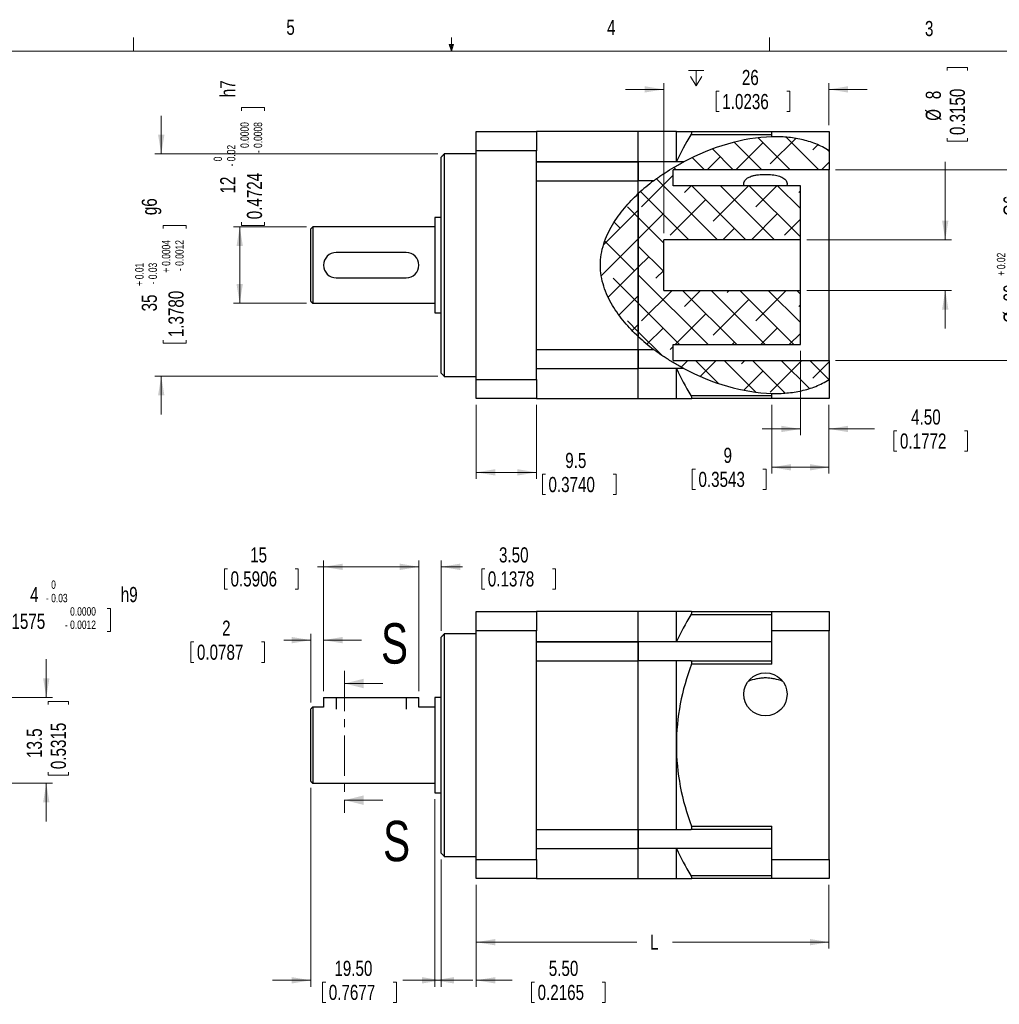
# Model space of a CAD drawing. Header units: millimetres. Extents: x 11 to 421, y 5 to 275.
# Tile 3 of 4: x 148 to 302, y 120 to 275. Entities that reach past the tile are written whole.
import ezdxf

# ---------------------------------------------------------------- set-up
doc = ezdxf.new("R2010")
doc.units = ezdxf.units.MM
doc.linetypes.add('CENTER', pattern=[10.16, 6.35, -1.27, 1.27, -1.27])
doc.styles.add('SLDTEXTSTYLE0', font='TXT', dxfattribs={"width": 0.75})
doc.dimstyles.new('SLDDIMSTYLE11', dxfattribs={"dimtxt": 2.38125, "dimasz": 3, "dimexe": 0, "dimexo": 0.0625, "dimgap": 0.595313, "dimtad": 0, "dimrnd": 1e-09, "dimzin": 12, "dimdsep": 46, "dimtxsty": 'SLDTEXTSTYLE0', "dimsah": 1, "dimcen": 0.09, "dimadec": 0, "dimazin": 0, "dimtol": 1, "dimtp": 0.01, "dimtm": 0.03, "dimtfac": 1.8, "dimtofl": 0, "dimtmove": 0, "dimatfit": 3, "dimfxl": 1, "dimtolj": 1, "dimarcsym": 0})
doc.dimstyles.new('SLDDIMSTYLE12', dxfattribs={"dimtxt": 2.38125, "dimasz": 3, "dimexe": 0, "dimexo": 0.0625, "dimgap": 0.595313, "dimtad": 0, "dimrnd": 1e-09, "dimzin": 12, "dimdsep": 46, "dimtxsty": 'SLDTEXTSTYLE0', "dimsah": 1, "dimcen": 0.09, "dimadec": 0, "dimazin": 0, "dimtol": 1, "dimtm": 0.02, "dimtfac": 1, "dimtofl": 0, "dimtmove": 0, "dimatfit": 3, "dimfxl": 1, "dimtolj": 1, "dimtzin": 0, "dimarcsym": 0})
doc.dimstyles.new('SLDDIMSTYLE13', dxfattribs={"dimtxt": 2.38125, "dimasz": 3, "dimexe": 0, "dimexo": 0.0625, "dimgap": 0.595313, "dimtad": 0, "dimrnd": 1e-09, "dimzin": 12, "dimdsep": 46, "dimtxsty": 'SLDTEXTSTYLE0', "dimsah": 1, "dimcen": 0.09, "dimadec": 0, "dimazin": 0, "dimtol": 1, "dimtp": 0.02, "dimtm": 0.01, "dimtfac": 1, "dimtofl": 0, "dimtmove": 0, "dimatfit": 3, "dimfxl": 1, "dimtolj": 1, "dimarcsym": 0})
doc.dimstyles.new('SLDDIMSTYLE2', dxfattribs={"dimtxt": 2.38125, "dimasz": 3, "dimexe": 0, "dimexo": 0.0625, "dimgap": 0.595313, "dimtad": 0, "dimrnd": 1e-09, "dimzin": 12, "dimdsep": 46, "dimtxsty": 'SLDTEXTSTYLE0', "dimsah": 1, "dimcen": 0.09, "dimadec": 0, "dimazin": 0, "dimtfac": 1, "dimtofl": 0, "dimtmove": 0, "dimatfit": 3, "dimfxl": 1, "dimtolj": 1, "dimtzin": 12, "dimarcsym": 0})
doc.dimstyles.new('SLDDIMSTYLE4', dxfattribs={"dimtxt": 2.38125, "dimasz": 3, "dimexe": 0, "dimexo": 0.0625, "dimgap": 0.595313, "dimtad": 0, "dimrnd": 1e-09, "dimzin": 4, "dimdsep": 46, "dimtxsty": 'SLDTEXTSTYLE0', "dimsah": 1, "dimcen": 0.09, "dimadec": 0, "dimazin": 0, "dimtfac": 1, "dimtofl": 0, "dimtmove": 0, "dimatfit": 3, "dimfxl": 1, "dimtolj": 1, "dimtzin": 12, "dimarcsym": 0})
doc.dimstyles.new('SLDDIMSTYLE5', dxfattribs={"dimtxt": 2.38125, "dimasz": 3, "dimexe": 0, "dimexo": 0.0625, "dimgap": 0.595313, "dimtad": 0, "dimrnd": 1e-09, "dimzin": 12, "dimdsep": 46, "dimtxsty": 'SLDTEXTSTYLE0', "dimsah": 1, "dimcen": 0.09, "dimadec": 0, "dimazin": 0, "dimtfac": 1, "dimtofl": 0, "dimtmove": 0, "dimatfit": 3, "dimfxl": 1, "dimtolj": 1, "dimtzin": 12, "dimarcsym": 0})
doc.dimstyles.new('SLDDIMSTYLE6', dxfattribs={"dimtxt": 2.38125, "dimasz": 3, "dimexe": 0, "dimexo": 0.0625, "dimgap": 0.595313, "dimtad": 0, "dimdec": 1, "dimrnd": 1e-09, "dimzin": 12, "dimdsep": 46, "dimtxsty": 'SLDTEXTSTYLE0', "dimsah": 1, "dimcen": 0.09, "dimadec": 0, "dimazin": 0, "dimtfac": 1, "dimtdec": 1, "dimtofl": 0, "dimtmove": 0, "dimatfit": 3, "dimfxl": 1, "dimtolj": 1, "dimtzin": 12, "dimarcsym": 0})
doc.dimstyles.new('SLDDIMSTYLE7', dxfattribs={"dimtxt": 2.38125, "dimasz": 3, "dimexe": 0, "dimexo": 0.0625, "dimgap": 0.595313, "dimtad": 0, "dimrnd": 1e-09, "dimzin": 12, "dimdsep": 46, "dimtxsty": 'SLDTEXTSTYLE0', "dimsah": 1, "dimcen": 0.09, "dimadec": 0, "dimazin": 0, "dimtol": 1, "dimtm": 0.03, "dimtfac": 1, "dimtofl": 0, "dimtmove": 0, "dimatfit": 3, "dimfxl": 1, "dimtolj": 1, "dimtzin": 0, "dimarcsym": 0})
doc.dimstyles.new('SLDDIMSTYLE9', dxfattribs={"dimtxt": 2.38125, "dimasz": 3, "dimexe": 0, "dimexo": 0.0625, "dimgap": 0.595313, "dimtad": 0, "dimdec": 1, "dimrnd": 1e-09, "dimzin": 12, "dimdsep": 46, "dimtxsty": 'SLDTEXTSTYLE0', "dimsah": 1, "dimcen": 0.09, "dimadec": 0, "dimazin": 0, "dimtfac": 1, "dimtdec": 1, "dimtofl": 0, "dimtmove": 0, "dimatfit": 3, "dimfxl": 1, "dimtolj": 1, "dimtzin": 12, "dimarcsym": 0})

# ---------------------------------------------------------------- blocks, each defined once
blk = doc.blocks.new('*D8')
at = {"color": 7, "linetype": 'Continuous', "lineweight": 0}
for p, q in [((210.8, 189.19), (204.8, 189.19)), ((210.8, 169.64), (210.8, 190.19)), ((214.3, 179.14), (214.3, 190.19)), ((214.3, 189.19), (217.64, 189.19)), ((220.68, 188.9), (220.68, 185.69)), ((220.68, 188.9), (221.16, 188.9)), ((232.28, 188.9), (231.8, 188.9)), ((232.28, 188.9), (232.28, 185.69)), ((220.68, 185.69), (221.16, 185.69)), ((232.28, 185.69), (231.8, 185.69))]:
    blk.add_line(p, q, dxfattribs=at)
for points in [[(210.8, 189.19), (207.8, 189.69), (207.8, 188.69)], [(214.3, 189.19), (217.3, 188.69), (217.3, 189.69)]]:
    blk.add_solid(points, dxfattribs=at)
at = {"color": 7, "linetype": 'Continuous', "lineweight": 0, "char_height": 2.381, "attachment_point": 1, "style": 'SLDTEXTSTYLE0'}
for s, insert in [('3.50', (223.4, 192.26)), ('0.1378', (221.64, 188.48))]:
    blk.add_mtext(s, dxfattribs=dict(at, insert=insert))
blk = doc.blocks.new('*D9')
at = {"color": 7, "linetype": 'Continuous', "lineweight": 0}
for p, q in [((195.8, 189.19), (194.86, 189.19)), ((195.8, 169.64), (195.8, 190.19)), ((210.8, 189.19), (195.8, 189.19)), ((210.8, 169.64), (210.8, 190.19)), ((180.22, 188.9), (180.22, 185.69)), ((180.22, 188.9), (180.7, 188.9)), ((191.82, 188.9), (191.34, 188.9)), ((191.82, 188.9), (191.82, 185.69)), ((180.22, 185.69), (180.7, 185.69)), ((191.82, 185.69), (191.34, 185.69))]:
    blk.add_line(p, q, dxfattribs=at)
for points in [[(195.8, 189.19), (198.8, 188.69), (198.8, 189.69)], [(210.8, 189.19), (207.8, 189.69), (207.8, 188.69)]]:
    blk.add_solid(points, dxfattribs=at)
at = {"color": 7, "linetype": 'Continuous', "lineweight": 0, "char_height": 2.381, "attachment_point": 1, "style": 'SLDTEXTSTYLE0'}
for s, insert in [('15', (184.26, 192.26)), ('0.5906', (181.18, 188.48))]:
    blk.add_mtext(s, dxfattribs=dict(at, insert=insert))
blk = doc.blocks.new('*D10')
at = {"color": 7, "linetype": 'Continuous', "lineweight": 0}
for p, q in [((214.3, 143.14), (214.3, 123.14)), ((219.8, 139.14), (219.8, 123.14)), ((214.3, 124.14), (208.3, 124.14)), ((219.8, 124.14), (225.47, 124.14)), ((228.51, 123.86), (228.51, 120.64)), ((228.51, 123.86), (228.99, 123.86)), ((240.11, 123.86), (239.63, 123.86)), ((240.11, 123.86), (240.11, 120.64)), ((228.51, 120.64), (228.99, 120.64)), ((240.11, 120.64), (239.63, 120.64))]:
    blk.add_line(p, q, dxfattribs=at)
for points in [[(214.3, 124.14), (211.3, 124.64), (211.3, 123.64)], [(219.8, 124.14), (222.8, 123.64), (222.8, 124.64)]]:
    blk.add_solid(points, dxfattribs=at)
at = {"color": 7, "linetype": 'Continuous', "lineweight": 0, "char_height": 2.381, "attachment_point": 1, "style": 'SLDTEXTSTYLE0'}
for s, insert in [('5.50', (231.23, 127.21)), ('0.2165', (229.47, 123.43))]:
    blk.add_mtext(s, dxfattribs=dict(at, insert=insert))
blk = doc.blocks.new('*D11')
at = {"color": 7, "linetype": 'Continuous', "lineweight": 0}
for p, q in [((219.8, 139.14), (219.8, 129.14)), ((275.3, 139.14), (275.3, 129.14)), ((219.8, 130.14), (245.09, 130.14)), ((275.3, 130.14), (250.69, 130.14))]:
    blk.add_line(p, q, dxfattribs=at)
for points in [[(219.8, 130.14), (222.8, 129.64), (222.8, 130.64)], [(275.3, 130.14), (272.3, 130.64), (272.3, 129.64)]]:
    blk.add_solid(points, dxfattribs=at)
at = {"color": 7, "linetype": 'Continuous', "lineweight": 0, "insert": (247.16, 131.32), "char_height": 2.38, "attachment_point": 1, "style": 'SLDTEXTSTYLE0'}
blk.add_mtext('L', dxfattribs=at)
blk = doc.blocks.new('*D12')
at = {"color": 7, "linetype": 'Continuous', "lineweight": 0}
for p, q in [((193.8, 167.84), (193.8, 178.66)), ((195.8, 169.64), (195.8, 178.66)), ((174.93, 177.37), (174.93, 174.16)), ((174.93, 177.37), (175.41, 177.37)), ((186.53, 177.37), (186.04, 177.37)), ((186.53, 177.37), (186.53, 174.16)), ((193.8, 177.66), (189.56, 177.66)), ((195.8, 177.66), (201.8, 177.66)), ((174.93, 174.16), (175.41, 174.16)), ((186.53, 174.16), (186.04, 174.16))]:
    blk.add_line(p, q, dxfattribs=at)
for points in [[(193.8, 177.66), (190.8, 178.16), (190.8, 177.16)], [(195.8, 177.66), (198.8, 177.16), (198.8, 178.16)]]:
    blk.add_solid(points, dxfattribs=at)
at = {"color": 7, "linetype": 'Continuous', "lineweight": 0, "attachment_point": 1, "style": 'SLDTEXTSTYLE0'}
for s, insert, char_height in [('2', (179.85, 180.73), 2.38), ('0.0787', (175.89, 176.95), 2.381)]:
    blk.add_mtext(s, dxfattribs=dict(at, insert=insert, char_height=char_height))
blk = doc.blocks.new('*D13')
at = {"color": 7, "linetype": 'Continuous', "lineweight": 0}
for p, q in [((193.8, 154.44), (193.8, 123.14)), ((213.3, 152.64), (213.3, 123.14)), ((193.8, 124.14), (187.8, 124.14)), ((213.3, 124.14), (219.3, 124.14)), ((195.66, 123.86), (195.66, 120.64)), ((195.66, 123.86), (196.14, 123.86)), ((207.26, 123.86), (206.78, 123.86)), ((207.26, 123.86), (207.26, 120.64)), ((195.66, 120.64), (196.14, 120.64)), ((207.26, 120.64), (206.78, 120.64))]:
    blk.add_line(p, q, dxfattribs=at)
for points in [[(193.8, 124.14), (190.8, 124.64), (190.8, 123.64)], [(213.3, 124.14), (216.3, 123.64), (216.3, 124.64)]]:
    blk.add_solid(points, dxfattribs=at)
at = {"color": 7, "linetype": 'Continuous', "lineweight": 0, "char_height": 2.381, "attachment_point": 1, "style": 'SLDTEXTSTYLE0'}
for s, insert in [('19.50', (197.51, 127.21)), ('0.7677', (196.63, 123.43))]:
    blk.add_mtext(s, dxfattribs=dict(at, insert=insert))
blk = doc.blocks.new('*D14')
at = {"color": 7, "linetype": 'Continuous', "lineweight": 0}
for p, q in [((152.2, 168.64), (152.2, 174.64)), ((142.31, 168.64), (153.2, 168.64)), ((152.48, 168), (155.69, 168)), ((152.48, 168), (152.48, 167.52)), ((155.69, 168), (155.69, 167.52)), ((152.48, 156.4), (152.48, 156.88)), ((155.69, 156.4), (155.69, 156.88)), ((141.27, 155.14), (153.2, 155.14)), ((152.2, 155.14), (152.2, 149.14)), ((152.48, 156.4), (155.69, 156.4))]:
    blk.add_line(p, q, dxfattribs=at)
for points in [[(152.2, 168.64), (152.7, 171.64), (151.7, 171.64)], [(152.2, 155.14), (151.7, 152.14), (152.7, 152.14)]]:
    blk.add_solid(points, dxfattribs=at)
at = {"color": 7, "linetype": 'Continuous', "lineweight": 0, "char_height": 2.381, "attachment_point": 1, "rotation": 90, "style": 'SLDTEXTSTYLE0'}
for s, insert in [('0.5315', (152.91, 157.36)), ('13.5', (149.13, 159.12))]:
    blk.add_mtext(s, dxfattribs=dict(at, insert=insert))
blk = doc.blocks.new('*D15')
at = {"color": 7, "linetype": 'Continuous', "lineweight": 0}
for p, q in [((137.31, 182.95), (131.31, 182.95)), ((137.31, 169.64), (137.31, 183.95)), ((141.31, 169.64), (141.31, 183.95)), ((143.76, 182.66), (143.76, 179.03)), ((143.76, 182.66), (144.24, 182.66)), ((162.29, 182.66), (161.8, 182.66)), ((162.29, 182.66), (162.29, 179.03)), ((143.76, 179.03), (144.24, 179.03)), ((162.29, 179.03), (161.8, 179.03))]:
    blk.add_line(p, q, dxfattribs=at)
for points in [[(137.31, 182.95), (134.31, 183.45), (134.31, 182.45)], [(141.31, 182.95), (144.31, 182.45), (144.31, 183.45)]]:
    blk.add_solid(points, dxfattribs=at)
at = {"color": 7, "linetype": 'Continuous', "lineweight": 0, "attachment_point": 1, "style": 'SLDTEXTSTYLE0'}
for s, insert, char_height in [('4', (149.66, 186.02), 2.38), ('0', (152.97, 187.05), 1.32), (' h9', (163.25, 186.02), 2.381), ('0.03', (152.97, 184.94), 1.323), ('-', (152.14, 184.94), 1.32), ('0.0000', (155.95, 182.84), 1.323), ('0.1575', (144.73, 181.81), 2.381), ('-', (155.12, 180.74), 1.32), ('0.0012', (155.95, 180.74), 1.323)]:
    blk.add_mtext(s, dxfattribs=dict(at, insert=insert, char_height=char_height))
blk = doc.blocks.new('*D24')
at = {"color": 7, "linetype": 'Continuous', "lineweight": 0}
for p, q in [((170.28, 254.16), (170.28, 260.16)), ((213.8, 254.16), (169.28, 254.16)), ((170.56, 242.88), (174.2, 242.88)), ((170.56, 242.88), (170.56, 242.4)), ((174.2, 242.88), (174.2, 242.4)), ((170.56, 224.36), (170.56, 224.84)), ((174.2, 224.36), (174.2, 224.84)), ((170.56, 224.36), (174.2, 224.36)), ((213.8, 219.16), (169.28, 219.16)), ((170.28, 219.16), (170.28, 213.16))]:
    blk.add_line(p, q, dxfattribs=at)
for points in [[(170.28, 254.16), (170.78, 257.16), (169.78, 257.16)], [(170.28, 219.16), (169.78, 216.16), (170.78, 216.16)]]:
    blk.add_solid(points, dxfattribs=at)
at = {"color": 7, "linetype": 'Continuous', "lineweight": 0, "attachment_point": 1, "rotation": 90, "style": 'SLDTEXTSTYLE0'}
for s, insert, char_height in [(' g6', (167.21, 243.85), 2.381), ('0.0004', (170.38, 236.54), 1.323), ('0.0012', (172.49, 236.54), 1.323), ('0.01', (166.18, 234.44), 1.323), ('0.03', (168.28, 234.44), 1.323), ('+', (170.38, 235.48), 1.32), ('-', (172.49, 235.72), 1.32), ('+', (166.18, 233.38), 1.32), ('-', (168.28, 233.62), 1.32), ('1.3780', (171.41, 225.32), 2.381), ('35', (167.21, 229.37), 2.381)]:
    blk.add_mtext(s, dxfattribs=dict(at, insert=insert, char_height=char_height))
blk = doc.blocks.new('*D25')
at = {"color": 7, "linetype": 'Continuous', "lineweight": 0}
for p, q in [((182.91, 261.43), (186.54, 261.43)), ((182.91, 261.43), (182.91, 260.95)), ((186.54, 261.43), (186.54, 260.95)), ((182.91, 242.91), (182.91, 243.39)), ((186.54, 242.91), (186.54, 243.39)), ((193.1, 242.66), (181.62, 242.66)), ((182.62, 230.66), (182.62, 242.66)), ((182.91, 242.91), (186.54, 242.91)), ((193.1, 230.66), (181.62, 230.66))]:
    blk.add_line(p, q, dxfattribs=at)
for points in [[(182.62, 242.66), (182.12, 239.66), (183.12, 239.66)], [(182.62, 230.66), (183.12, 233.66), (182.12, 233.66)]]:
    blk.add_solid(points, dxfattribs=at)
at = {"color": 7, "linetype": 'Continuous', "lineweight": 0, "attachment_point": 1, "rotation": 90, "style": 'SLDTEXTSTYLE0'}
for s, insert, char_height in [(' h7', (179.55, 262.4), 2.381), ('0.0000', (182.73, 255.09), 1.323), ('0.0008', (184.83, 255.09), 1.323), ('0.02', (180.62, 252.99), 1.323), ('-', (184.83, 254.27), 1.32), ('0', (178.52, 252.99), 1.32), ('-', (180.62, 252.17), 1.32), ('0.4724', (183.75, 243.87), 2.381), ('12', (179.55, 247.92), 2.381)]:
    blk.add_mtext(s, dxfattribs=dict(at, insert=insert, char_height=char_height))
blk = doc.blocks.new('*D26')
at = {"color": 7, "linetype": 'Continuous', "lineweight": 0}
for p, q in [((293.86, 267.74), (297.08, 267.74)), ((293.86, 267.74), (293.86, 267.26)), ((297.08, 267.74), (297.08, 267.26)), ((293.86, 256.14), (293.86, 256.62)), ((293.86, 256.14), (297.08, 256.14)), ((297.08, 256.14), (297.08, 256.62)), ((293.58, 240.66), (293.58, 252.91)), ((271.8, 240.66), (294.58, 240.66)), ((271.8, 232.66), (294.58, 232.66)), ((293.58, 232.66), (293.58, 226.66))]:
    blk.add_line(p, q, dxfattribs=at)
for points in [[(293.58, 240.66), (294.08, 243.66), (293.08, 243.66)], [(293.58, 232.66), (293.08, 229.66), (294.08, 229.66)]]:
    blk.add_solid(points, dxfattribs=at)
at = {"color": 7, "linetype": 'Continuous', "lineweight": 0, "attachment_point": 1, "rotation": 90, "style": 'SLDTEXTSTYLE0'}
for s, insert, char_height in [('0.3150', (294.29, 257.11), 2.381), ('8', (290.51, 262.76), 2.38), ('%%c', (290.51, 259.36), 2.381)]:
    blk.add_mtext(s, dxfattribs=dict(at, insert=insert, char_height=char_height))
blk = doc.blocks.new('*D27')
at = {"color": 7, "linetype": 'Continuous', "lineweight": 0}
for p, q in [((305.8, 251.66), (305.8, 257.66)), ((276.3, 251.66), (306.8, 251.66)), ((306.08, 242.76), (309.72, 242.76)), ((306.08, 242.76), (306.08, 242.27)), ((309.72, 242.76), (309.72, 242.27)), ((306.08, 224.23), (306.08, 224.71)), ((309.72, 224.23), (309.72, 224.71)), ((306.08, 224.23), (309.72, 224.23)), ((276.3, 221.66), (306.8, 221.66)), ((305.8, 221.66), (305.8, 215.66))]:
    blk.add_line(p, q, dxfattribs=at)
for points in [[(305.8, 251.66), (306.3, 254.66), (305.3, 254.66)], [(305.8, 221.66), (305.3, 218.66), (306.3, 218.66)]]:
    blk.add_solid(points, dxfattribs=at)
at = {"color": 7, "linetype": 'Continuous', "lineweight": 0, "attachment_point": 1, "rotation": 90, "style": 'SLDTEXTSTYLE0'}
for s, insert, char_height in [(' G6', (302.73, 243.72), 2.381), ('0.0008', (305.9, 236.42), 1.323), ('0.0004', (308, 236.42), 1.323), ('0.02', (301.7, 236.02), 1.323), ('0.01', (303.8, 236.02), 1.323), ('+', (301.7, 234.96), 1.32), ('-', (303.8, 235.2), 1.32), ('+', (305.9, 235.35), 1.32), ('-', (308, 235.59), 1.32), ('30', (302.73, 230.95), 2.381), ('1.1811', (306.93, 225.2), 2.381), ('%%c', (302.73, 227.55), 2.381)]:
    blk.add_mtext(s, dxfattribs=dict(at, insert=insert, char_height=char_height))
blk = doc.blocks.new('*D28')
at = {"color": 7, "linetype": 'Continuous', "lineweight": 0}
for p, q in [((219.8, 214.66), (219.8, 203.05)), ((229.3, 214.66), (229.3, 203.05)), ((219.8, 204.05), (229.3, 204.05)), ((230.22, 203.76), (230.22, 200.55)), ((230.22, 203.76), (230.7, 203.76)), ((241.82, 203.76), (241.34, 203.76)), ((241.82, 203.76), (241.82, 200.55)), ((230.22, 200.55), (230.7, 200.55)), ((241.82, 200.55), (241.34, 200.55))]:
    blk.add_line(p, q, dxfattribs=at)
for points in [[(219.8, 204.05), (222.8, 203.55), (222.8, 204.55)], [(229.3, 204.05), (226.3, 204.55), (226.3, 203.55)]]:
    blk.add_solid(points, dxfattribs=at)
at = {"color": 7, "linetype": 'Continuous', "lineweight": 0, "char_height": 2.381, "attachment_point": 1, "style": 'SLDTEXTSTYLE0'}
for s, insert in [('9.5', (233.82, 207.12)), ('0.3740', (231.18, 203.33))]:
    blk.add_mtext(s, dxfattribs=dict(at, insert=insert))
blk = doc.blocks.new('*D29')
at = {"color": 7, "linetype": 'Continuous', "lineweight": 0}
for p, q in [((266.3, 214.66), (266.3, 203.85)), ((275.3, 214.66), (275.3, 203.85)), ((253.8, 204.57), (253.8, 201.35)), ((253.8, 204.57), (254.29, 204.57)), ((265.4, 204.57), (264.92, 204.57)), ((265.4, 204.57), (265.4, 201.35)), ((275.3, 204.85), (266.3, 204.85)), ((253.8, 201.35), (254.29, 201.35)), ((265.4, 201.35), (264.92, 201.35))]:
    blk.add_line(p, q, dxfattribs=at)
for points in [[(266.3, 204.85), (269.3, 204.35), (269.3, 205.35)], [(275.3, 204.85), (272.3, 205.35), (272.3, 204.35)]]:
    blk.add_solid(points, dxfattribs=at)
at = {"color": 7, "linetype": 'Continuous', "lineweight": 0, "attachment_point": 1, "style": 'SLDTEXTSTYLE0'}
for s, insert, char_height in [('9', (258.72, 207.92), 2.38), ('0.3543', (254.77, 204.14), 2.381)]:
    blk.add_mtext(s, dxfattribs=dict(at, insert=insert, char_height=char_height))
blk = doc.blocks.new('*D30')
at = {"color": 7, "linetype": 'Continuous', "lineweight": 0}
for p, q in [((270.8, 223.16), (270.8, 209.88)), ((275.3, 214.66), (275.3, 209.88)), ((270.8, 210.88), (264.8, 210.88)), ((275.3, 210.88), (282.47, 210.88)), ((285.5, 210.6), (285.5, 207.38)), ((285.5, 210.6), (285.98, 210.6)), ((297.1, 210.6), (296.62, 210.6)), ((297.1, 210.6), (297.1, 207.38)), ((285.5, 207.38), (285.98, 207.38)), ((297.1, 207.38), (296.62, 207.38))]:
    blk.add_line(p, q, dxfattribs=at)
for points in [[(270.8, 210.88), (267.8, 211.38), (267.8, 210.38)], [(275.3, 210.88), (278.3, 210.38), (278.3, 211.38)]]:
    blk.add_solid(points, dxfattribs=at)
at = {"color": 7, "linetype": 'Continuous', "lineweight": 0, "char_height": 2.381, "attachment_point": 1, "style": 'SLDTEXTSTYLE0'}
for s, insert in [('4.50', (288.22, 213.95)), ('0.1772', (286.46, 210.17))]:
    blk.add_mtext(s, dxfattribs=dict(at, insert=insert))
blk = doc.blocks.new('SW_SYMBOL_HOLE_DEPTH')
at = {"color": 0, "linetype": 'Continuous', "lineweight": 0}
for p, q in [((0, 875), (800, 875)), ((100, 555), (400, 75)), ((400, 875), (400, 75)), ((700, 555), (400, 75))]:
    blk.add_line(p, q, dxfattribs=at)
blk = doc.blocks.new('*D31')
at = {"color": 7, "linetype": 'Continuous', "lineweight": 0}
for p, q in [((249.3, 241.66), (249.3, 265.3)), ((275.3, 258.66), (275.3, 265.3)), ((249.3, 264.3), (243.3, 264.3)), ((257.55, 264.01), (257.55, 260.8)), ((257.55, 264.01), (258.04, 264.01)), ((269.16, 264.01), (268.67, 264.01)), ((269.16, 264.01), (269.16, 260.8)), ((275.3, 264.3), (281.3, 264.3)), ((257.55, 260.8), (258.04, 260.8)), ((269.16, 260.8), (268.67, 260.8))]:
    blk.add_line(p, q, dxfattribs=at)
for points in [[(249.3, 264.3), (246.3, 264.8), (246.3, 263.8)], [(275.3, 264.3), (278.3, 263.8), (278.3, 264.8)]]:
    blk.add_solid(points, dxfattribs=at)
at = {"color": 7, "linetype": 'Continuous', "lineweight": 0, "xscale": 0.0030416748, "yscale": 0.0030416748, "zscale": 0.0030416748}
blk.add_blockref('SW_SYMBOL_HOLE_DEPTH', (253.19, 264.63), dxfattribs=at)
at = {"color": 7, "linetype": 'Continuous', "lineweight": 0, "char_height": 2.381, "attachment_point": 1, "style": 'SLDTEXTSTYLE0'}
for s, insert in [('26', (261.6, 267.37)), ('1.0236', (258.52, 263.58))]:
    blk.add_mtext(s, dxfattribs=dict(at, insert=insert))

msp = doc.modelspace()

# ---------------------------------------------------------------- hatches: boundary and pattern name
at = {"linetype": 'Continuous', "lineweight": 0}
h = msp.add_hatch(dxfattribs=at)
h.set_pattern_fill('ANSI38', angle=90, style=0)
edge = h.paths.add_edge_path(flags=0)
edge.add_spline(control_points=[(245.301, 225.411), (253.282, 217.998), (267.351, 213.552), (275.301, 218.655)], knot_values=[0.4527935, 0.4527935, 0.4527935, 0.4527935, 0.6908029, 0.6908029, 0.6908029, 0.6908029], weights=[1, 1, 1, 1], degree=3, periodic=0)
edge.add_line((275.301, 218.655), (275.301, 221.655))
edge.add_line((275.301, 221.655), (250.801, 221.655))
edge.add_line((250.801, 221.655), (250.801, 224.155))
edge.add_line((250.801, 224.155), (270.801, 224.155))
edge.add_line((270.801, 224.155), (270.801, 232.655))
edge.add_line((270.801, 232.655), (249.301, 232.655))
edge.add_line((249.301, 232.655), (249.301, 240.655))
edge.add_line((249.301, 240.655), (270.801, 240.655))
edge.add_line((270.801, 240.655), (270.801, 249.155))
edge.add_line((270.801, 249.155), (250.801, 249.155))
edge.add_line((250.801, 249.155), (250.801, 251.655))
edge.add_line((250.801, 251.655), (275.301, 251.655))
edge.add_line((275.301, 251.655), (275.301, 254.655))
edge.add_spline(control_points=[(275.301, 254.655), (267.351, 259.758), (253.282, 255.313), (245.301, 247.899)], knot_values=[0, 0, 0, 0, 0.2380094, 0.2380094, 0.2380094, 0.2380094], weights=[1, 1, 1, 1], degree=3, periodic=0)
edge.add_line((245.301, 247.899), (245.301, 225.411))
h = msp.add_hatch(dxfattribs=at)
h.set_pattern_fill('ANSI38', angle=90, style=0)
edge = h.paths.add_edge_path(flags=0)
edge.add_spline(control_points=[(245.301, 225.411), (253.282, 217.998), (267.351, 213.552), (275.301, 218.655)], knot_values=[0.4527935, 0.4527935, 0.4527935, 0.4527935, 0.6908029, 0.6908029, 0.6908029, 0.6908029], weights=[1, 1, 1, 1], degree=3, periodic=0)
edge.add_line((275.301, 218.655), (275.301, 221.655))
edge.add_line((275.301, 221.655), (250.801, 221.655))
edge.add_line((250.801, 221.655), (250.801, 224.155))
edge.add_line((250.801, 224.155), (270.801, 224.155))
edge.add_line((270.801, 224.155), (270.801, 232.655))
edge.add_line((270.801, 232.655), (249.301, 232.655))
edge.add_line((249.301, 232.655), (249.301, 240.655))
edge.add_line((249.301, 240.655), (270.801, 240.655))
edge.add_line((270.801, 240.655), (270.801, 249.155))
edge.add_line((270.801, 249.155), (250.801, 249.155))
edge.add_line((250.801, 249.155), (250.801, 251.655))
edge.add_line((250.801, 251.655), (275.301, 251.655))
edge.add_line((275.301, 251.655), (275.301, 254.655))
edge.add_spline(control_points=[(275.301, 254.655), (267.351, 259.758), (253.282, 255.313), (245.301, 247.899)], knot_values=[0, 0, 0, 0, 0.2380094, 0.2380094, 0.2380094, 0.2380094], weights=[1, 1, 1, 1], degree=3, periodic=0)
edge.add_line((245.301, 247.899), (245.301, 225.411))
h = msp.add_hatch(dxfattribs=at)
h.set_pattern_fill('ANSI38', style=0)
edge = h.paths.add_edge_path(flags=0)
edge.add_spline(control_points=[(245.301, 247.899), (241.7, 244.554), (236.978, 236.655), (241.7, 228.756), (245.301, 225.411)], knot_values=[0.2380094, 0.2380094, 0.2380094, 0.2380094, 0.3454014, 0.4527935, 0.4527935, 0.4527935, 0.4527935], weights=[1, 1, 1, 1, 1], degree=3, periodic=0)
edge.add_line((245.301, 225.411), (245.301, 247.899))
h = msp.add_hatch(dxfattribs=at)
h.set_pattern_fill('ANSI38', style=0)
edge = h.paths.add_edge_path(flags=0)
edge.add_spline(control_points=[(245.301, 247.899), (241.7, 244.554), (236.978, 236.655), (241.7, 228.756), (245.301, 225.411)], knot_values=[0.2380094, 0.2380094, 0.2380094, 0.2380094, 0.3454014, 0.4527935, 0.4527935, 0.4527935, 0.4527935], weights=[1, 1, 1, 1, 1], degree=3, periodic=0)
edge.add_line((245.301, 225.411), (245.301, 247.899))

# ---------------------------------------------------------------- linework, layer by layer
at = {"color": 7, "linetype": 'Continuous', "lineweight": 0}
for p, q in [((165.919, 270.309), (165.919, 272.463)), ((215.925, 270.309), (215.589, 271.374)), ((216.244, 271.374), (215.589, 271.374)), ((215.747, 271.374), (215.925, 270.309)), ((215.925, 270.309), (215.925, 272.463)), ((215.925, 270.309), (216.244, 271.374)), ((216.05, 271.374), (215.925, 270.309)), ((265.932, 270.309), (265.932, 272.463)), ((15.907, 270.309), (415.957, 270.309)), ((205.12, 170.838), (199.12, 170.838)), ((210.801, 168.639), (210.801, 168.252)), ((205.12, 152.483), (199.12, 152.483))]:
    msp.add_line(p, q, dxfattribs=at)
at = {"color": 7, "linetype": 'Continuous', "lineweight": 30}
for p, q in [((219.801, 257.655), (229.301, 257.655)), ((219.801, 254.655), (219.801, 257.655)), ((229.301, 257.655), (229.301, 254.655)), ((245.301, 252.937), (245.301, 257.655)), ((245.301, 252.937), (245.301, 257.655)), ((251.301, 252.937), (251.301, 257.655)), ((251.301, 257.655), (253.696, 257.655)), ((266.301, 257.155), (253.578, 257.155)), ((253.696, 257.655), (266.301, 257.655)), ((266.301, 256.84), (266.301, 257.655)), ((266.301, 257.655), (275.301, 257.655)), ((275.301, 257.655), (275.301, 254.655)), ((214.801, 254.155), (214.801, 219.155)), ((229.301, 254.655), (219.801, 254.655)), ((219.801, 218.655), (219.801, 254.655)), ((229.301, 218.655), (229.301, 254.655)), ((275.301, 254.655), (275.301, 251.655)), ((214.301, 219.655), (214.301, 253.655)), ((229.301, 252.937), (245.301, 252.937)), ((229.301, 252.919), (245.301, 252.919)), ((245.301, 252.937), (251.301, 252.937)), ((245.301, 252.937), (245.301, 252.919)), ((245.301, 252.919), (245.301, 252.937)), ((252.46, 252.919), (245.301, 252.919)), ((245.301, 252.919), (245.301, 249.919)), ((245.301, 249.919), (245.301, 252.919)), ((275.301, 251.655), (250.801, 251.655)), ((250.801, 249.155), (250.801, 251.655)), ((275.301, 221.655), (275.301, 251.655)), ((229.301, 249.919), (245.301, 249.919)), ((247.72, 249.919), (245.301, 249.919)), ((245.301, 247.899), (245.301, 249.919)), ((245.301, 247.899), (245.301, 249.919)), ((245.301, 225.411), (245.301, 247.899)), ((245.301, 247.899), (245.301, 225.411)), ((270.801, 249.155), (250.801, 249.155)), ((270.801, 240.655), (270.801, 249.155)), ((213.301, 244.155), (213.301, 229.155)), ((193.801, 230.955), (193.801, 242.355)), ((194.101, 242.655), (194.101, 230.655)), ((270.801, 240.655), (249.301, 240.655)), ((249.301, 232.655), (249.301, 240.655)), ((270.801, 232.655), (270.801, 240.655)), ((208.801, 238.655), (197.801, 238.655)), ((197.801, 234.655), (208.801, 234.655)), ((249.301, 232.655), (270.801, 232.655)), ((270.801, 224.155), (270.801, 232.655)), ((245.301, 223.392), (245.301, 225.411)), ((245.301, 223.392), (245.301, 225.411)), ((229.301, 223.392), (245.301, 223.392)), ((245.301, 223.392), (247.72, 223.392)), ((245.301, 223.392), (245.301, 220.392)), ((245.301, 220.392), (245.301, 223.392)), ((250.801, 224.155), (270.801, 224.155)), ((250.801, 221.655), (250.801, 224.155)), ((250.801, 221.655), (275.301, 221.655)), ((275.301, 221.655), (275.301, 218.655)), ((229.301, 220.392), (245.301, 220.392)), ((229.301, 220.374), (245.301, 220.374)), ((252.46, 220.392), (245.301, 220.392)), ((245.301, 220.392), (245.301, 220.374)), ((245.301, 220.374), (245.301, 220.392)), ((251.301, 220.374), (245.301, 220.374)), ((245.301, 215.655), (245.301, 220.374)), ((245.301, 215.655), (245.301, 220.374)), ((251.301, 215.655), (251.301, 220.374)), ((219.801, 218.655), (229.301, 218.655)), ((219.801, 215.655), (219.801, 218.655)), ((229.301, 218.655), (229.301, 215.655)), ((275.301, 218.655), (275.301, 215.655)), ((229.301, 215.655), (219.801, 215.655)), ((251.301, 215.655), (253.696, 215.655)), ((253.578, 216.155), (266.301, 216.155)), ((266.301, 215.655), (253.696, 215.655)), ((266.301, 215.655), (266.301, 216.471)), ((275.301, 215.655), (266.301, 215.655)), ((219.801, 182.139), (229.301, 182.139)), ((219.801, 179.139), (219.801, 182.139)), ((229.301, 182.139), (229.301, 179.139)), ((245.301, 177.42), (245.301, 182.139)), ((245.301, 177.42), (245.301, 182.139)), ((251.301, 177.42), (251.301, 182.139)), ((253.696, 182.139), (251.301, 182.139)), ((266.301, 181.639), (253.578, 181.639)), ((253.696, 182.139), (266.301, 182.139)), ((266.301, 179.139), (266.301, 182.139)), ((266.301, 182.139), (275.301, 182.139)), ((275.301, 182.139), (275.301, 179.139)), ((214.301, 161.139), (214.301, 178.139)), ((214.801, 178.639), (214.801, 161.139)), ((229.301, 179.139), (219.801, 179.139)), ((219.801, 143.139), (219.801, 179.139)), ((229.301, 143.139), (229.301, 179.139)), ((266.301, 173.902), (266.301, 179.139)), ((275.301, 179.139), (266.301, 179.139)), ((275.301, 143.139), (275.301, 179.139)), ((229.301, 177.42), (245.301, 177.42)), ((229.301, 177.402), (245.301, 177.402)), ((245.301, 177.42), (251.301, 177.42)), ((245.301, 177.42), (245.301, 177.402)), ((245.301, 177.402), (245.301, 177.42)), ((266.301, 177.402), (245.301, 177.402)), ((245.301, 177.402), (245.301, 174.402)), ((245.301, 174.402), (245.301, 177.402)), ((229.301, 174.402), (245.301, 174.402)), ((245.301, 147.875), (245.301, 174.402)), ((251.301, 174.402), (245.301, 174.402)), ((245.301, 147.875), (245.301, 174.402)), ((251.301, 161.139), (251.301, 174.402)), ((253.578, 174.402), (251.301, 174.402)), ((253.578, 174.402), (266.301, 174.402)), ((266.301, 173.902), (253.696, 173.902)), ((195.801, 168.639), (197.801, 168.639)), ((197.801, 168.639), (208.801, 168.639)), ((197.801, 168.639), (197.801, 166.796)), ((208.801, 168.639), (210.801, 168.639)), ((208.801, 168.639), (208.801, 166.796)), ((213.301, 168.639), (213.301, 153.639)), ((193.801, 161.139), (193.801, 166.839)), ((194.101, 167.139), (194.101, 161.139)), ((193.801, 155.439), (193.801, 161.139)), ((194.101, 161.139), (194.101, 155.139)), ((214.301, 144.139), (214.301, 161.139)), ((214.801, 161.139), (214.801, 143.639)), ((251.301, 147.875), (251.301, 161.139)), ((229.301, 147.875), (245.301, 147.875)), ((245.301, 147.875), (251.301, 147.875)), ((245.301, 147.875), (245.301, 144.875)), ((245.301, 144.875), (245.301, 147.875)), ((251.301, 147.875), (253.578, 147.875)), ((266.301, 147.875), (253.578, 147.875)), ((253.696, 148.375), (266.301, 148.375)), ((266.301, 143.139), (266.301, 148.375)), ((229.301, 144.875), (245.301, 144.875)), ((229.301, 144.858), (245.301, 144.858)), ((266.301, 144.875), (245.301, 144.875)), ((245.301, 144.875), (245.301, 144.858)), ((245.301, 144.858), (245.301, 144.875)), ((251.301, 144.858), (245.301, 144.858)), ((245.301, 140.139), (245.301, 144.858)), ((245.301, 140.139), (245.301, 144.858)), ((251.301, 140.139), (251.301, 144.858)), ((219.801, 143.139), (229.301, 143.139)), ((219.801, 140.139), (219.801, 143.139)), ((229.301, 143.139), (229.301, 140.139)), ((266.301, 143.139), (275.301, 143.139)), ((266.301, 140.139), (266.301, 143.139)), ((275.301, 143.139), (275.301, 140.139)), ((229.301, 140.139), (219.801, 140.139)), ((251.301, 140.139), (253.696, 140.139)), ((253.578, 140.639), (266.301, 140.639)), ((266.301, 140.139), (253.696, 140.139)), ((275.301, 140.139), (266.301, 140.139))]:
    msp.add_line(p, q, dxfattribs=at)
at = {"color": 7, "linetype": 'CENTER', "lineweight": 0}
msp.add_line((199.12, 172.838), (199.12, 150.483), dxfattribs=at)
at = {"color": 7, "linetype": 'Continuous', "lineweight": 30}
msp.add_circle((265.301, 169.139), 3.4, dxfattribs=at)
for centre, radius, start, end in [((286.515, 236.655), 38.795, 148.10167, 155.18617), ((197.801, 236.655), 2, 90, 270), ((208.801, 236.655), 2, 270, 90), ((286.515, 236.655), 38.795, 204.81383, 211.89833), ((286.515, 161.139), 38.795, 148.10167, 155.18617), ((286.515, 161.139), 35.214, 158.74879, 180), ((286.515, 161.139), 35.214, 180, 201.25121), ((286.515, 161.139), 38.795, 204.81383, 211.89833)]:
    msp.add_arc(centre, radius, start, end, dxfattribs=at)
for points, degree in [([(245.301, 257.655), (229.301, 257.655)], 1), ([(251.301, 257.655), (245.301, 257.655)], 1), ([(266.301, 256.84), (261.782, 256.719), (256.853, 255.243), (252.46, 252.919)], 3), ([(214.801, 254.155), (214.301, 253.655)], 1), ([(219.801, 254.155), (214.801, 254.155)], 1), ([(247.72, 249.919), (246.889, 249.293), (246.081, 248.623), (245.301, 247.899)], 3), ([(214.301, 244.155), (213.301, 244.155)], 1), ([(194.101, 242.655), (193.801, 242.355)], 1), ([(213.301, 242.655), (194.101, 242.655)], 1), ([(193.801, 230.955), (194.101, 230.655)], 1), ([(194.101, 230.655), (213.301, 230.655)], 1), ([(213.301, 229.155), (214.301, 229.155)], 1), ([(245.301, 225.411), (246.081, 224.687), (246.889, 224.017), (247.72, 223.392)], 3), ([(252.46, 220.392), (256.853, 218.068), (261.782, 216.591), (266.301, 216.471)], 3), ([(214.301, 219.655), (214.801, 219.155)], 1), ([(214.801, 219.155), (219.801, 219.155)], 1), ([(229.301, 215.655), (245.301, 215.655)], 1), ([(245.301, 215.655), (251.301, 215.655)], 1), ([(245.301, 182.139), (229.301, 182.139)], 1), ([(251.301, 182.139), (245.301, 182.139)], 1), ([(214.801, 178.639), (214.301, 178.139)], 1), ([(219.801, 178.639), (214.801, 178.639)], 1), ([(195.801, 168.639), (195.801, 167.139)], 1), ([(210.801, 167.139), (210.801, 168.639)], 1), ([(214.301, 168.639), (213.301, 168.639)], 1), ([(194.101, 167.139), (193.801, 166.839)], 1), ([(195.801, 167.139), (194.101, 167.139)], 1), ([(213.301, 167.139), (210.801, 167.139)], 1), ([(193.801, 155.439), (194.101, 155.139)], 1), ([(194.101, 155.139), (213.301, 155.139)], 1), ([(213.301, 153.639), (214.301, 153.639)], 1), ([(214.301, 144.139), (214.801, 143.639)], 1), ([(214.801, 143.639), (219.801, 143.639)], 1), ([(229.301, 140.139), (245.301, 140.139)], 1), ([(245.301, 140.139), (251.301, 140.139)], 1)]:
    msp.add_open_spline(points, degree=degree, dxfattribs=at)
for points, knots in [([(253.578, 257.155), (253.615, 257.214), (253.648, 257.274), (253.705, 257.392), (253.727, 257.45), (253.752, 257.548), (253.755, 257.589), (253.739, 257.642), (253.721, 257.655), (253.696, 257.655)], [0, 0, 0, 0, 0.25, 0.25, 0.5, 0.5, 0.75, 0.75, 1, 1, 1, 1]), ([(275.301, 254.655), (274.63, 255.086), (273.931, 255.439), (272.843, 255.877), (272.472, 256.007), (271.726, 256.236), (271.351, 256.334), (270.217, 256.589), (269.451, 256.704), (268.282, 256.806), (267.889, 256.828), (267.097, 256.85), (266.699, 256.85), (266.301, 256.84)], [0, 0, 0, 0, 0.25, 0.25, 0.375, 0.375, 0.5, 0.5, 0.75, 0.75, 0.875, 0.875, 1, 1, 1, 1]), ([(247.72, 249.919), (247.72, 249.919), (247.735, 249.93), (247.789, 249.971), (247.831, 250.001), (247.934, 250.078), (247.996, 250.124), (248.138, 250.228), (248.218, 250.286), (248.471, 250.469), (248.664, 250.605), (249.078, 250.89), (249.295, 251.036), (249.971, 251.479), (250.457, 251.783), (251.441, 252.364), (251.945, 252.646), (252.46, 252.919)], [0, 0, 0, 0, 0.0625, 0.0625, 0.125, 0.125, 0.1875, 0.1875, 0.25, 0.25, 0.375, 0.375, 0.5, 0.5, 0.75, 0.75, 1, 1, 1, 1]), ([(261.915, 249.155), (261.907, 249.259), (261.892, 249.468), (261.962, 249.768), (262.118, 250.05), (262.349, 250.276), (262.616, 250.446), (262.887, 250.574), (263.234, 250.695), (263.672, 250.799), (264.194, 250.878), (264.742, 250.922), (265.294, 250.937), (265.844, 250.923), (266.375, 250.881), (266.876, 250.808), (267.335, 250.705), (267.738, 250.569), (268.082, 250.397), (268.354, 250.19), (268.558, 249.942), (268.674, 249.653), (268.718, 249.387), (268.687, 249.213), (268.677, 249.155)], [0, 0, 0, 0, 0.0477379, 0.0963198, 0.1496208, 0.2028893, 0.2385624, 0.2743662, 0.310023, 0.358677, 0.4073245, 0.4535756, 0.4998256, 0.5454068, 0.5909891, 0.6365448, 0.6821052, 0.7281935, 0.7742937, 0.8221485, 0.8700239, 0.92196, 0.9739234, 1, 1, 1, 1]), ([(239.339, 236.655), (239.339, 237.228), (239.389, 237.791), (239.572, 238.9), (239.707, 239.449), (240.221, 241.06), (240.692, 242.054), (241.526, 243.462), (241.827, 243.919), (242.457, 244.795), (242.786, 245.216), (243.809, 246.435), (244.537, 247.19), (245.301, 247.899)], [0, 0, 0, 0, 0.125, 0.125, 0.25, 0.25, 0.5, 0.5, 0.625, 0.625, 0.75, 0.75, 1, 1, 1, 1]), ([(245.301, 225.411), (244.538, 226.121), (243.809, 226.875), (242.787, 228.093), (242.458, 228.514), (241.829, 229.39), (241.527, 229.847), (240.693, 231.256), (240.221, 232.25), (239.536, 234.399), (239.339, 235.511), (239.339, 236.655)], [0, 0, 0, 0, 0.25, 0.25, 0.375, 0.375, 0.5, 0.5, 0.75, 0.75, 1, 1, 1, 1]), ([(252.46, 220.392), (251.945, 220.664), (251.442, 220.946), (250.706, 221.38), (250.464, 221.527), (249.986, 221.825), (249.75, 221.976), (249.296, 222.274), (249.075, 222.422), (248.663, 222.707), (248.472, 222.841), (248.131, 223.086), (247.986, 223.193), (247.83, 223.309), (247.79, 223.34), (247.735, 223.381), (247.72, 223.392), (247.72, 223.392)], [0, 0, 0, 0, 0.25, 0.25, 0.375, 0.375, 0.5, 0.5, 0.625, 0.625, 0.75, 0.75, 0.875, 0.875, 0.9375, 0.9375, 1, 1, 1, 1]), ([(266.301, 216.471), (267.096, 216.45), (267.883, 216.47), (269.441, 216.606), (270.212, 216.72), (271.358, 216.978), (271.737, 217.078), (272.481, 217.307), (272.847, 217.436), (273.929, 217.87), (274.626, 218.222), (275.301, 218.655)], [0, 0, 0, 0, 0.25, 0.25, 0.5, 0.5, 0.625, 0.625, 0.75, 0.75, 1, 1, 1, 1]), ([(253.696, 215.655), (253.721, 215.655), (253.739, 215.668), (253.755, 215.721), (253.752, 215.762), (253.727, 215.86), (253.705, 215.918), (253.649, 216.036), (253.615, 216.096), (253.578, 216.155)], [0, 0, 0, 0, 0.25, 0.25, 0.5, 0.5, 0.75, 0.75, 1, 1, 1, 1]), ([(253.578, 181.639), (253.615, 181.698), (253.648, 181.758), (253.705, 181.876), (253.727, 181.933), (253.752, 182.031), (253.755, 182.072), (253.739, 182.126), (253.721, 182.139), (253.696, 182.139)], [0, 0, 0, 0, 0.25, 0.25, 0.5, 0.5, 0.75, 0.75, 1, 1, 1, 1]), ([(253.696, 173.902), (253.721, 173.967), (253.739, 174.034), (253.755, 174.16), (253.752, 174.218), (253.727, 174.312), (253.705, 174.347), (253.649, 174.392), (253.615, 174.402), (253.578, 174.402)], [0, 0, 0, 0, 0.25, 0.25, 0.5, 0.5, 0.75, 0.75, 1, 1, 1, 1]), ([(268.023, 171.176), (267.603, 171.337), (267.169, 171.468), (266.486, 171.607), (266.251, 171.644), (265.779, 171.693), (265.306, 171.718), (264.833, 171.694), (264.36, 171.645), (264.125, 171.609), (263.441, 171.47), (263.004, 171.338), (262.579, 171.176)], [0, 0, 0, 0, 0.25, 0.25, 0.375, 0.375, 0.5, 0.625, 0.625, 0.75, 0.75, 1, 1, 1, 1]), ([(253.578, 147.875), (253.615, 147.875), (253.648, 147.886), (253.705, 147.931), (253.727, 147.966), (253.752, 148.058), (253.755, 148.117), (253.739, 148.243), (253.721, 148.31), (253.696, 148.375)], [0, 0, 0, 0, 0.25, 0.25, 0.5, 0.5, 0.75, 0.75, 1, 1, 1, 1]), ([(253.696, 140.139), (253.721, 140.139), (253.739, 140.152), (253.755, 140.205), (253.752, 140.245), (253.727, 140.344), (253.705, 140.402), (253.649, 140.519), (253.615, 140.58), (253.578, 140.639)], [0, 0, 0, 0, 0.25, 0.25, 0.5, 0.5, 0.75, 0.75, 1, 1, 1, 1])]:
    msp.add_open_spline(points, degree=3, knots=knots, dxfattribs=at)
at = {"color": 7, "linetype": 'Continuous', "lineweight": 0}
for points in [[(199.12, 170.838), (202.12, 170.088), (202.12, 171.588)], [(199.12, 152.483), (202.12, 151.733), (202.12, 153.233)]]:
    msp.add_solid(points, dxfattribs=at)

# ---------------------------------------------------------------- texts
at = {"color": 7, "linetype": 'Continuous', "lineweight": 0, "char_height": 2.381, "attachment_point": 1, "style": 'SLDTEXTSTYLE0'}
for s, insert in [('5', (189.959, 275.267)), ('4', (240.393, 275.226)), ('3', (290.391, 275.07))]:
    msp.add_mtext(s, dxfattribs=dict(at, insert=insert))
at = {"color": 7, "linetype": 'Continuous', "char_height": 6.35, "attachment_point": 1, "style": 'SLDTEXTSTYLE0'}
for insert in [(204.843, 180.315), (205.172, 149.227)]:
    msp.add_mtext('S', dxfattribs=dict(at, insert=insert))

# ---------------------------------------------------------------- dimensions: what is measured, and where the dimension line sits
at = {"color": 7, "linetype": 'Continuous', "lineweight": 0}
for base, p1, p2, text, dimstyle, picture, middle in [((293.579, 240.655), (270.801, 232.655), (270.801, 240.655), '%%c<>', 'SLDDIMSTYLE5', '*D26', (293.579, 261.75)), ((182.622, 242.655), (194.101, 230.655), (194.101, 242.655), '<> h7', 'SLDDIMSTYLE12', '*D25', (182.622, 254.454)), ((170.281, 254.155), (214.801, 219.155), (214.801, 254.155), '<> g6', 'SLDDIMSTYLE11', '*D24', (170.281, 236.004)), ((305.799, 251.655), (275.301, 221.655), (275.301, 251.655), '%%c<> G6', 'SLDDIMSTYLE13', '*D27', (305.799, 236.004))]:
    dim = msp.add_linear_dim(base=base, p1=p1, p2=p2, angle=90, text=text, dimstyle=dimstyle, dxfattribs=at)
    dim.commit()
    dim.dimension.update_dxf_attribs({"geometry": picture, "text_midpoint": middle, "dimtype": 160})
for base, p1, p2, text, dimstyle, picture, middle in [((249.301, 264.296), (275.301, 257.655), (249.301, 240.655), '{\\fGDT;x}<>', 'SLDDIMSTYLE5', '*D31', (261.653, 264.296)), ((137.31, 182.946), (141.31, 168.639), (137.31, 168.639), '<> h9', 'SLDDIMSTYLE7', '*D15', (155.31, 182.946)), ((219.801, 130.139), (275.301, 140.139), (219.801, 140.139), 'L', 'SLDDIMSTYLE2', '*D11', (247.891, 130.139))]:
    dim = msp.add_linear_dim(base=base, p1=p1, p2=p2, text=text, dimstyle=dimstyle, dxfattribs=at)
    dim.commit()
    dim.dimension.update_dxf_attribs({"geometry": picture, "text_midpoint": middle, "dimtype": 160})
for base, p1, p2, dimstyle, picture, middle in [((275.301, 210.882), (270.801, 224.155), (275.301, 215.655), 'SLDDIMSTYLE4', '*D30', (291.301, 210.882)), ((219.801, 204.046), (229.301, 215.655), (219.801, 215.655), 'SLDDIMSTYLE9', '*D28', (236.02, 204.046)), ((266.301, 204.85), (275.301, 215.655), (266.301, 215.655), 'SLDDIMSTYLE2', '*D29', (259.604, 204.85)), ((195.801, 189.188), (210.801, 168.639), (195.801, 168.639), 'SLDDIMSTYLE2', '*D9', (186.02, 189.188)), ((214.301, 189.188), (210.801, 168.639), (214.301, 178.139), 'SLDDIMSTYLE4', '*D8', (226.477, 189.188)), ((193.801, 177.657), (195.801, 168.639), (193.801, 166.839), 'SLDDIMSTYLE5', '*D12', (180.726, 177.657)), ((213.301, 124.139), (193.801, 155.439), (213.301, 153.639), 'SLDDIMSTYLE4', '*D13', (201.463, 124.139)), ((214.301, 124.139), (219.801, 140.139), (214.301, 144.139), 'SLDDIMSTYLE4', '*D10', (234.309, 124.139))]:
    dim = msp.add_linear_dim(base=base, p1=p1, p2=p2, dimstyle=dimstyle, dxfattribs=at)
    dim.commit()
    dim.dimension.update_dxf_attribs({"geometry": picture, "text_midpoint": middle, "dimtype": 160})
dim = msp.add_linear_dim(base=(152.196, 168.639), p1=(140.27, 155.139), p2=(141.31, 168.639), angle=90, dimstyle='SLDDIMSTYLE6', dxfattribs=at)
dim.commit()
dim.dimension.update_dxf_attribs({"geometry": '*D14', "text_midpoint": (152.196, 162.198), "dimtype": 160})

doc.saveas('drawing.dxf')
